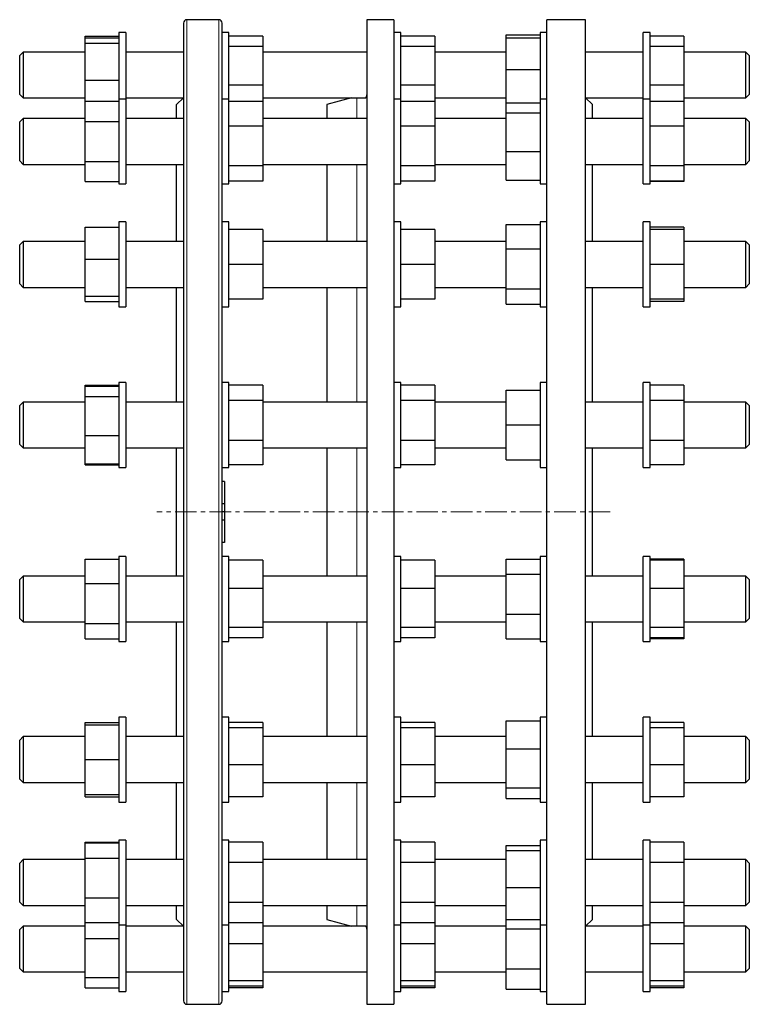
# Model space of a CAD drawing. Header units: millimetres. Extents: x 83 to 1372, y 126 to 1385.
# Tile 2 of 2: x 942 to 1372, y 790 to 1370. Entities that reach past the tile are written whole.
import ezdxf

# ---------------------------------------------------------------- set-up
doc = ezdxf.new("R2010")
doc.units = ezdxf.units.MM
doc.linetypes.add('CENTERX2', pattern=[20.32, 12.7, -2.54, 2.54, -2.54])
doc.layers.add('FORMAT', color=7, linetype='Continuous')

msp = doc.modelspace()

# ---------------------------------------------------------------- linework, layer by layer
at = {"color": 7, "linetype": 'Continuous', "lineweight": 25}
for p, q in [((1058.9, 1370), (1040.1, 1370)), ((1162.17, 1370), (1146.17, 1370)), ((1146.17, 1370), (1146.17, 790)), ((1162.17, 1370), (1162.17, 790)), ((1275.1, 1370), (1252.3, 1370)), ((1252.3, 1080), (1252.3, 1370)), ((1275.1, 1080), (1275.1, 1370)), ((1038.1, 1368), (1038.1, 792)), ((1060.9, 792), (1060.9, 1368)), ((980.1, 1359.31), (980.1, 1360.32)), ((980.1, 1360.32), (1000.1, 1360.32)), ((980.1, 1359.31), (1000.1, 1359.31)), ((980.1, 1356.24), (980.1, 1359.31)), ((1004.1, 1362.45), (1000.1, 1362.45)), ((1000.1, 1362.45), (1000.1, 1323.26)), ((1004.1, 1362.45), (1004.1, 1323.26)), ((1064.9, 1362.45), (1060.9, 1362.45)), ((1064.9, 1323.26), (1064.9, 1362.45)), ((1084.9, 1360.32), (1064.9, 1360.32)), ((1084.9, 1360.32), (1084.9, 1354.19)), ((1166.17, 1362.45), (1162.17, 1362.45)), ((1166.17, 1323.26), (1166.17, 1362.45)), ((1186.17, 1360.32), (1166.17, 1360.32)), ((1186.17, 1360.32), (1186.17, 1354.19)), ((1228.3, 1361.12), (1248.3, 1361.12)), ((1228.3, 1359.38), (1228.3, 1361.12)), ((1228.3, 1359.38), (1248.3, 1359.38)), ((1228.3, 1340.69), (1228.3, 1359.38)), ((1252.3, 1362.45), (1248.3, 1362.45)), ((1248.3, 1362.45), (1248.3, 1323.26)), ((1313.1, 1362.45), (1309.1, 1362.45)), ((1309.1, 1323.26), (1309.1, 1362.45)), ((1313.1, 1323.26), (1313.1, 1362.45)), ((1333.1, 1360.32), (1313.1, 1360.32)), ((1333.1, 1360.32), (1333.1, 1354.19)), ((980.1, 1334.38), (980.1, 1356.24)), ((980.1, 1356.24), (1000.1, 1356.24)), ((1084.9, 1354.19), (1064.9, 1354.19)), ((1084.9, 1354.19), (1084.9, 1331.33)), ((1186.17, 1354.19), (1166.17, 1354.19)), ((1186.17, 1354.19), (1186.17, 1331.33)), ((1333.1, 1354.19), (1313.1, 1354.19)), ((1333.1, 1354.19), (1333.1, 1331.33)), ((943.6, 1350.95), (941.6, 1348.95)), ((941.6, 1325.95), (941.6, 1348.95)), ((980.1, 1350.95), (943.6, 1350.95)), ((943.6, 1350.95), (943.6, 1323.95)), ((1038.1, 1350.95), (1004.1, 1350.95)), ((1146.17, 1350.95), (1084.9, 1350.95)), ((1228.3, 1350.95), (1186.17, 1350.95)), ((1309.1, 1350.95), (1275.1, 1350.95)), ((1369.6, 1350.95), (1333.1, 1350.95)), ((1371.6, 1348.95), (1369.6, 1350.95)), ((1369.6, 1323.95), (1369.6, 1350.95)), ((1371.6, 1348.95), (1371.6, 1325.95)), ((1228.3, 1340.69), (1248.3, 1340.69)), ((1228.3, 1321.08), (1228.3, 1340.69)), ((980.1, 1334.38), (1000.1, 1334.38)), ((980.1, 1321.93), (980.1, 1334.38)), ((1084.9, 1331.33), (1064.9, 1331.33)), ((1084.9, 1331.33), (1084.9, 1321.73)), ((1186.17, 1331.33), (1166.17, 1331.33)), ((1186.17, 1331.33), (1186.17, 1321.73)), ((1333.1, 1331.33), (1313.1, 1331.33)), ((1333.1, 1331.33), (1333.1, 1321.73)), ((941.6, 1325.95), (943.6, 1323.95)), ((943.6, 1323.95), (980.1, 1323.95)), ((1004.1, 1323.26), (1000.1, 1323.26)), ((1000.1, 1323.26), (1000.1, 1273.26)), ((1004.1, 1323.95), (1038.1, 1323.95)), ((1004.1, 1323.26), (1004.1, 1273.26)), ((1038.05, 1323.95), (1034.1, 1320)), ((1064.9, 1323.26), (1060.9, 1323.26)), ((1064.9, 1273.26), (1064.9, 1323.26)), ((1084.9, 1323.95), (1145.5, 1323.95)), ((1137.22, 1323.95), (1122.67, 1320.05)), ((1166.17, 1323.26), (1162.17, 1323.26)), ((1166.17, 1273.26), (1166.17, 1323.26)), ((1186.17, 1323.95), (1228.3, 1323.95)), ((1252.3, 1323.26), (1248.3, 1323.26)), ((1248.3, 1323.26), (1248.3, 1273.26)), ((1275.1, 1323.95), (1309.1, 1323.95)), ((1279.1, 1320), (1275.14, 1323.95)), ((1313.1, 1323.26), (1309.1, 1323.26)), ((1309.1, 1273.26), (1309.1, 1323.26)), ((1313.1, 1273.26), (1313.1, 1323.26)), ((1333.1, 1323.95), (1369.6, 1323.95)), ((1369.6, 1323.95), (1371.6, 1325.95)), ((980.1, 1321.93), (1000.1, 1321.93)), ((980.1, 1310.11), (980.1, 1321.93)), ((1034.1, 1311.76), (1034.1, 1320)), ((1084.9, 1321.73), (1064.9, 1321.73)), ((1084.9, 1321.73), (1084.9, 1307.32)), ((1122.67, 1320.05), (1122.67, 1311.76)), ((1186.17, 1321.73), (1166.17, 1321.73)), ((1186.17, 1321.73), (1186.17, 1307.32)), ((1228.3, 1321.08), (1248.3, 1321.08)), ((1228.3, 1315.1), (1228.3, 1321.08)), ((1279.1, 1311.76), (1279.1, 1320)), ((1333.1, 1321.73), (1313.1, 1321.73)), ((1333.1, 1321.73), (1333.1, 1307.32)), ((943.6, 1311.76), (941.6, 1309.76)), ((980.1, 1311.76), (943.6, 1311.76)), ((943.6, 1311.76), (943.6, 1284.76)), ((1038.1, 1311.76), (1004.1, 1311.76)), ((1146.17, 1311.76), (1084.9, 1311.76)), ((1228.3, 1311.76), (1186.17, 1311.76)), ((1228.3, 1315.1), (1248.3, 1315.1)), ((1228.3, 1292.27), (1228.3, 1315.1)), ((1309.1, 1311.76), (1275.1, 1311.76)), ((1369.6, 1311.76), (1333.1, 1311.76)), ((1371.6, 1309.76), (1369.6, 1311.76)), ((1369.6, 1284.76), (1369.6, 1311.76)), ((941.6, 1286.76), (941.6, 1309.76)), ((980.1, 1310.11), (1000.1, 1310.11)), ((980.1, 1286.44), (980.1, 1310.11)), ((1084.9, 1307.32), (1064.9, 1307.32)), ((1084.9, 1307.32), (1084.9, 1283.85)), ((1186.17, 1307.32), (1166.17, 1307.32)), ((1186.17, 1307.32), (1186.17, 1283.85)), ((1333.1, 1307.32), (1313.1, 1307.32)), ((1333.1, 1307.32), (1333.1, 1283.85)), ((1371.6, 1309.76), (1371.6, 1286.76)), ((1228.3, 1275.43), (1228.3, 1292.27)), ((1228.3, 1292.27), (1248.3, 1292.27)), ((941.6, 1286.76), (943.6, 1284.76)), ((943.6, 1284.76), (980.1, 1284.76)), ((980.1, 1274.59), (980.1, 1286.44)), ((980.1, 1286.44), (1000.1, 1286.44)), ((1004.1, 1284.76), (1038.1, 1284.76)), ((1034.1, 1239.33), (1034.1, 1284.76)), ((1084.9, 1283.85), (1064.9, 1283.85)), ((1084.9, 1284.76), (1146.09, 1284.76)), ((1084.9, 1283.85), (1084.9, 1274.79)), ((1122.67, 1284.76), (1122.67, 1239.33)), ((1186.17, 1283.85), (1166.17, 1283.85)), ((1186.17, 1284.76), (1228.3, 1284.76)), ((1186.17, 1283.85), (1186.17, 1274.79)), ((1275.1, 1284.76), (1309.1, 1284.76)), ((1279.1, 1239.33), (1279.1, 1284.76)), ((1333.1, 1283.85), (1313.1, 1283.85)), ((1333.1, 1284.76), (1369.6, 1284.76)), ((1333.1, 1283.85), (1333.1, 1274.79)), ((1369.6, 1284.76), (1371.6, 1286.76)), ((980.1, 1274.59), (1000.1, 1274.59)), ((1000.1, 1273.26), (1004.1, 1273.26)), ((1060.9, 1273.26), (1064.9, 1273.26)), ((1084.9, 1274.79), (1064.9, 1274.79)), ((1162.17, 1273.26), (1166.17, 1273.26)), ((1186.17, 1274.79), (1166.17, 1274.79)), ((1228.3, 1275.43), (1248.3, 1275.43)), ((1248.3, 1273.26), (1252.3, 1273.26)), ((1309.1, 1273.26), (1313.1, 1273.26)), ((1333.1, 1274.79), (1313.1, 1274.79)), ((1333.1, 1274.59), (1313.1, 1274.59)), ((1333.1, 1274.79), (1333.1, 1274.59)), ((980.1, 1247.71), (1000.1, 1247.71)), ((980.1, 1228.94), (980.1, 1247.71)), ((1004.1, 1250.83), (1000.1, 1250.83)), ((1000.1, 1250.83), (1000.1, 1248.94)), ((1000.1, 1248.94), (1000.1, 1200.83)), ((1004.1, 1250.83), (1004.1, 1248.94)), ((1004.1, 1248.94), (1004.1, 1200.83)), ((1064.9, 1250.83), (1060.9, 1250.83)), ((1064.9, 1200.83), (1064.9, 1250.83)), ((1166.17, 1250.83), (1162.17, 1250.83)), ((1166.17, 1200.83), (1166.17, 1250.83)), ((1228.3, 1249.32), (1248.3, 1249.32)), ((1228.3, 1235.03), (1228.3, 1249.32)), ((1252.3, 1250.83), (1248.3, 1250.83)), ((1248.3, 1250.83), (1248.3, 1250.64)), ((1248.3, 1250.64), (1248.3, 1200.83)), ((1313.1, 1250.83), (1309.1, 1250.83)), ((1309.1, 1200.83), (1309.1, 1250.83)), ((1313.1, 1200.83), (1313.1, 1250.83)), ((1333.1, 1247.7), (1313.1, 1247.7)), ((1333.1, 1247.7), (1333.1, 1246.33)), ((1084.9, 1246.33), (1064.9, 1246.33)), ((1084.9, 1246.33), (1084.9, 1225.83)), ((1186.17, 1246.33), (1166.17, 1246.33)), ((1186.17, 1246.33), (1186.17, 1225.83)), ((1333.1, 1246.33), (1313.1, 1246.33)), ((1333.1, 1246.33), (1333.1, 1225.83)), ((943.6, 1239.33), (941.6, 1237.33)), ((941.6, 1214.33), (941.6, 1237.33)), ((980.1, 1239.33), (943.6, 1239.33)), ((943.6, 1239.33), (943.6, 1212.33)), ((1038.1, 1239.33), (1004.1, 1239.33)), ((1146.17, 1239.33), (1084.9, 1239.33)), ((1228.3, 1239.33), (1186.17, 1239.33)), ((1309.1, 1239.33), (1275.1, 1239.33)), ((1369.6, 1239.33), (1333.1, 1239.33)), ((1371.6, 1237.33), (1369.6, 1239.33)), ((1369.6, 1212.33), (1369.6, 1239.33)), ((1371.6, 1237.33), (1371.6, 1214.33)), ((1228.3, 1235.03), (1248.3, 1235.03)), ((1228.3, 1211.54), (1228.3, 1235.03)), ((980.1, 1207.07), (980.1, 1228.94)), ((980.1, 1228.94), (1000.1, 1228.94)), ((1084.9, 1225.83), (1064.9, 1225.83)), ((1084.9, 1225.83), (1084.9, 1205.33)), ((1186.17, 1225.83), (1166.17, 1225.83)), ((1186.17, 1225.83), (1186.17, 1205.33)), ((1333.1, 1225.83), (1313.1, 1225.83)), ((1333.1, 1225.83), (1333.1, 1205.33)), ((941.6, 1214.33), (943.6, 1212.33)), ((943.6, 1212.33), (980.1, 1212.33)), ((1004.1, 1212.33), (1038.1, 1212.33)), ((1034.1, 1144.71), (1034.1, 1212.33)), ((1084.9, 1212.33), (1146.17, 1212.33)), ((1122.67, 1212.33), (1122.67, 1144.71)), ((1186.17, 1212.33), (1228.3, 1212.33)), ((1275.1, 1212.33), (1309.1, 1212.33)), ((1279.1, 1144.71), (1279.1, 1212.33)), ((1333.1, 1212.33), (1369.6, 1212.33)), ((1369.6, 1212.33), (1371.6, 1214.33)), ((980.1, 1207.07), (1000.1, 1207.07)), ((980.1, 1203.96), (980.1, 1207.07)), ((1228.3, 1211.54), (1248.3, 1211.54)), ((1228.3, 1202.35), (1228.3, 1211.54)), ((980.1, 1203.96), (1000.1, 1203.96)), ((1000.1, 1200.83), (1004.1, 1200.83)), ((1060.9, 1200.83), (1064.9, 1200.83)), ((1084.9, 1205.33), (1064.9, 1205.33)), ((1162.17, 1200.83), (1166.17, 1200.83)), ((1186.17, 1205.33), (1166.17, 1205.33)), ((1228.3, 1202.35), (1248.3, 1202.35)), ((1248.3, 1200.83), (1252.3, 1200.83)), ((1309.1, 1200.83), (1313.1, 1200.83)), ((1333.1, 1205.33), (1313.1, 1205.33)), ((1333.1, 1203.96), (1313.1, 1203.96)), ((1333.1, 1205.33), (1333.1, 1203.96)), ((980.1, 1154.07), (980.1, 1154.68)), ((980.1, 1154.68), (1000.1, 1154.68)), ((1004.1, 1156.21), (1000.1, 1156.21)), ((1000.1, 1156.21), (1000.1, 1148.9)), ((1004.1, 1156.21), (1004.1, 1148.9)), ((1064.9, 1156.21), (1060.9, 1156.21)), ((1064.9, 1106.21), (1064.9, 1156.21)), ((1084.9, 1154.68), (1064.9, 1154.68)), ((1084.9, 1154.68), (1084.9, 1145.62)), ((1166.17, 1156.21), (1162.17, 1156.21)), ((1166.17, 1106.21), (1166.17, 1156.21)), ((1186.17, 1154.68), (1166.17, 1154.68)), ((1186.17, 1154.68), (1186.17, 1145.62)), ((1252.3, 1156.21), (1248.3, 1156.21)), ((1248.3, 1156.21), (1248.3, 1152.93)), ((1313.1, 1156.21), (1309.1, 1156.21)), ((1309.1, 1106.21), (1309.1, 1156.21)), ((1313.1, 1106.21), (1313.1, 1156.21)), ((1333.1, 1154.68), (1313.1, 1154.68)), ((1333.1, 1154.68), (1333.1, 1145.62)), ((980.1, 1154.07), (1000.1, 1154.07)), ((980.1, 1147.96), (980.1, 1154.07)), ((1000.1, 1148.9), (1000.1, 1106.21)), ((1004.1, 1148.9), (1004.1, 1106.21)), ((1228.3, 1131.35), (1228.3, 1151.78)), ((1228.3, 1151.78), (1248.3, 1151.78)), ((1248.3, 1152.93), (1248.3, 1106.21)), ((943.6, 1144.71), (941.6, 1142.71)), ((941.6, 1119.71), (941.6, 1142.71)), ((980.1, 1144.71), (943.6, 1144.71)), ((943.6, 1144.71), (943.6, 1117.71)), ((980.1, 1125.1), (980.1, 1147.96)), ((980.1, 1147.96), (1000.1, 1147.96)), ((1038.1, 1144.71), (1004.1, 1144.71)), ((1084.9, 1145.62), (1064.9, 1145.62)), ((1084.9, 1145.62), (1084.9, 1122.15)), ((1146.17, 1144.71), (1084.9, 1144.71)), ((1186.17, 1145.62), (1166.17, 1145.62)), ((1186.17, 1145.62), (1186.17, 1122.15)), ((1228.3, 1144.71), (1186.17, 1144.71)), ((1309.1, 1144.71), (1275.1, 1144.71)), ((1333.1, 1145.62), (1313.1, 1145.62)), ((1333.1, 1145.62), (1333.1, 1122.15)), ((1369.6, 1144.71), (1333.1, 1144.71)), ((1371.6, 1142.71), (1369.6, 1144.71)), ((1369.6, 1117.71), (1369.6, 1144.71)), ((1371.6, 1142.71), (1371.6, 1119.71)), ((1228.3, 1131.35), (1248.3, 1131.35)), ((1228.3, 1110.78), (1228.3, 1131.35)), ((941.6, 1119.71), (943.6, 1117.71)), ((980.1, 1125.1), (1000.1, 1125.1)), ((980.1, 1108.35), (980.1, 1125.1)), ((1084.9, 1122.15), (1064.9, 1122.15)), ((1084.9, 1122.15), (1084.9, 1107.74)), ((1186.17, 1122.15), (1166.17, 1122.15)), ((1186.17, 1122.15), (1186.17, 1107.74)), ((1333.1, 1122.15), (1313.1, 1122.15)), ((1333.1, 1122.15), (1333.1, 1107.74)), ((1369.6, 1117.71), (1371.6, 1119.71)), ((943.6, 1117.71), (980.1, 1117.71)), ((1004.1, 1117.71), (1038.1, 1117.71)), ((1034.1, 1042.28), (1034.1, 1117.71)), ((1084.9, 1117.71), (1146.17, 1117.71)), ((1122.67, 1117.71), (1122.67, 1042.28)), ((1186.17, 1117.71), (1228.3, 1117.71)), ((1275.1, 1117.71), (1309.1, 1117.71)), ((1279.1, 1080), (1279.1, 1117.71)), ((1333.1, 1117.71), (1369.6, 1117.71)), ((980.1, 1108.35), (1000.1, 1108.35)), ((980.1, 1107.74), (980.1, 1108.35)), ((1228.3, 1110.78), (1248.3, 1110.78)), ((1228.3, 1110.63), (1228.3, 1110.78)), ((1228.3, 1110.63), (1248.3, 1110.63)), ((980.1, 1107.74), (1000.1, 1107.74)), ((1000.1, 1106.21), (1004.1, 1106.21)), ((1060.9, 1106.21), (1064.9, 1106.21)), ((1084.9, 1107.74), (1064.9, 1107.74)), ((1162.17, 1106.21), (1166.17, 1106.21)), ((1186.17, 1107.74), (1166.17, 1107.74)), ((1248.3, 1106.21), (1252.3, 1106.21)), ((1309.1, 1106.21), (1313.1, 1106.21)), ((1333.1, 1107.74), (1313.1, 1107.74)), ((1062.4, 1098), (1060.9, 1098)), ((1062.4, 1098), (1062.4, 1084.88)), ((1062.4, 1084.88), (1060.9, 1084.88)), ((1062.4, 1084.88), (1062.4, 1080)), ((1062.4, 1080), (1060.9, 1080)), ((1062.4, 1080), (1062.4, 1075.11)), ((1252.3, 790), (1252.3, 1080)), ((1275.1, 790), (1275.1, 1080)), ((1279.1, 1042.28), (1279.1, 1080)), ((1062.4, 1075.11), (1060.9, 1075.11)), ((1062.4, 1075.11), (1062.4, 1062)), ((1062.4, 1062), (1060.9, 1062)), ((980.1, 1037.86), (980.1, 1052.26)), ((980.1, 1052.26), (1000.1, 1052.26)), ((1004.1, 1053.78), (1000.1, 1053.78)), ((1000.1, 1053.78), (1000.1, 1038.37)), ((1004.1, 1053.78), (1004.1, 1038.37)), ((1064.9, 1053.78), (1060.9, 1053.78)), ((1064.9, 1003.78), (1064.9, 1053.78)), ((1084.9, 1051.65), (1064.9, 1051.65)), ((1084.9, 1051.65), (1084.9, 1034.91)), ((1166.17, 1053.78), (1162.17, 1053.78)), ((1166.17, 1003.78), (1166.17, 1053.78)), ((1186.17, 1051.65), (1166.17, 1051.65)), ((1186.17, 1051.65), (1186.17, 1034.91)), ((1228.3, 1052.23), (1248.3, 1052.23)), ((1228.3, 1043.31), (1228.3, 1052.23)), ((1252.3, 1053.78), (1248.3, 1053.78)), ((1248.3, 1053.78), (1248.3, 1044.13)), ((1313.1, 1053.78), (1309.1, 1053.78)), ((1309.1, 1003.78), (1309.1, 1053.78)), ((1313.1, 1003.78), (1313.1, 1053.78)), ((1333.1, 1052.25), (1313.1, 1052.25)), ((1333.1, 1051.65), (1313.1, 1051.65)), ((1333.1, 1052.25), (1333.1, 1051.65)), ((1333.1, 1051.65), (1333.1, 1034.91)), ((1248.3, 1044.13), (1248.3, 1003.78)), ((943.6, 1042.28), (941.6, 1040.28)), ((941.6, 1017.28), (941.6, 1040.28)), ((980.1, 1042.28), (943.6, 1042.28)), ((943.6, 1042.28), (943.6, 1015.28)), ((1000.1, 1038.37), (1000.1, 1003.78)), ((1038.1, 1042.28), (1004.1, 1042.28)), ((1004.1, 1038.37), (1004.1, 1003.78)), ((1146.17, 1042.28), (1084.9, 1042.28)), ((1228.3, 1042.28), (1186.17, 1042.28)), ((1228.3, 1043.31), (1248.3, 1043.31)), ((1228.3, 1019.86), (1228.3, 1043.31)), ((1309.1, 1042.28), (1275.1, 1042.28)), ((1369.6, 1042.28), (1333.1, 1042.28)), ((1371.6, 1040.28), (1369.6, 1042.28)), ((1369.6, 1015.28), (1369.6, 1042.28)), ((1371.6, 1040.28), (1371.6, 1017.28)), ((980.1, 1037.86), (1000.1, 1037.86)), ((980.1, 1014.39), (980.1, 1037.86)), ((1084.9, 1034.91), (1064.9, 1034.91)), ((1084.9, 1034.91), (1084.9, 1012.05)), ((1186.17, 1034.91), (1166.17, 1034.91)), ((1186.17, 1034.91), (1186.17, 1012.05)), ((1333.1, 1034.91), (1313.1, 1034.91)), ((1333.1, 1034.91), (1333.1, 1012.05)), ((941.6, 1017.28), (943.6, 1015.28)), ((943.6, 1015.28), (980.1, 1015.28)), ((1004.1, 1015.28), (1038.1, 1015.28)), ((1034.1, 947.66), (1034.1, 1015.28)), ((1084.9, 1015.28), (1146.17, 1015.28)), ((1122.67, 1015.28), (1122.67, 947.66)), ((1186.17, 1015.28), (1228.3, 1015.28)), ((1228.3, 1005.34), (1228.3, 1019.86)), ((1228.3, 1019.86), (1248.3, 1019.86)), ((1275.1, 1015.28), (1309.1, 1015.28)), ((1279.1, 947.66), (1279.1, 1015.28)), ((1333.1, 1015.28), (1369.6, 1015.28)), ((1369.6, 1015.28), (1371.6, 1017.28)), ((980.1, 1014.39), (1000.1, 1014.39)), ((980.1, 1005.31), (980.1, 1014.39)), ((1084.9, 1012.05), (1064.9, 1012.05)), ((1084.9, 1012.05), (1084.9, 1005.92)), ((1186.17, 1012.05), (1166.17, 1012.05)), ((1186.17, 1012.05), (1186.17, 1005.92)), ((1333.1, 1012.05), (1313.1, 1012.05)), ((1333.1, 1012.05), (1333.1, 1005.92)), ((980.1, 1005.31), (1000.1, 1005.31)), ((1000.1, 1003.78), (1004.1, 1003.78)), ((1060.9, 1003.78), (1064.9, 1003.78)), ((1084.9, 1005.92), (1064.9, 1005.92)), ((1162.17, 1003.78), (1166.17, 1003.78)), ((1186.17, 1005.92), (1166.17, 1005.92)), ((1228.3, 1005.34), (1248.3, 1005.34)), ((1248.3, 1003.78), (1252.3, 1003.78)), ((1309.1, 1003.78), (1313.1, 1003.78)), ((1333.1, 1005.92), (1313.1, 1005.92)), ((1333.1, 1005.32), (1313.1, 1005.32)), ((1333.1, 1005.92), (1333.1, 1005.32)), ((1004.1, 959.16), (1000.1, 959.16)), ((1000.1, 959.16), (1000.1, 934.18)), ((1004.1, 959.16), (1004.1, 934.18)), ((1064.9, 959.16), (1060.9, 959.16)), ((1064.9, 909.16), (1064.9, 959.16)), ((1166.17, 959.16), (1162.17, 959.16)), ((1166.17, 909.16), (1166.17, 959.16)), ((1228.3, 940.43), (1228.3, 957.06)), ((1228.3, 957.06), (1248.3, 957.06)), ((1252.3, 959.16), (1248.3, 959.16)), ((1248.3, 959.16), (1248.3, 940.78)), ((1313.1, 959.16), (1309.1, 959.16)), ((1309.1, 909.16), (1309.1, 959.16)), ((1313.1, 909.16), (1313.1, 959.16)), ((980.1, 954.67), (980.1, 956.04)), ((980.1, 956.04), (1000.1, 956.04)), ((980.1, 934.18), (980.1, 954.67)), ((980.1, 954.67), (1000.1, 954.67)), ((1084.9, 956.03), (1064.9, 956.03)), ((1084.9, 952.94), (1064.9, 952.94)), ((1084.9, 956.03), (1084.9, 952.94)), ((1084.9, 952.94), (1084.9, 931.07)), ((1186.17, 956.03), (1166.17, 956.03)), ((1186.17, 952.94), (1166.17, 952.94)), ((1186.17, 956.03), (1186.17, 952.94)), ((1186.17, 952.94), (1186.17, 931.07)), ((1333.1, 956.03), (1313.1, 956.03)), ((1333.1, 952.94), (1313.1, 952.94)), ((1333.1, 956.03), (1333.1, 952.94)), ((1333.1, 952.94), (1333.1, 931.07)), ((943.6, 947.66), (941.6, 945.66)), ((941.6, 922.66), (941.6, 945.66)), ((980.1, 947.66), (943.6, 947.66)), ((943.6, 947.66), (943.6, 920.66)), ((1038.1, 947.66), (1004.1, 947.66)), ((1146.17, 947.66), (1084.9, 947.66)), ((1228.3, 947.66), (1186.17, 947.66)), ((1309.1, 947.66), (1275.1, 947.66)), ((1369.6, 947.66), (1333.1, 947.66)), ((1371.6, 945.66), (1369.6, 947.66)), ((1369.6, 920.66), (1369.6, 947.66)), ((1371.6, 945.66), (1371.6, 922.66)), ((1228.3, 940.43), (1248.3, 940.43)), ((1228.3, 917.52), (1228.3, 940.43)), ((1248.3, 940.78), (1248.3, 909.16)), ((980.1, 913.67), (980.1, 934.18)), ((980.1, 934.18), (1000.1, 934.18)), ((1000.1, 934.18), (1000.1, 909.16)), ((1004.1, 934.18), (1004.1, 909.16)), ((1084.9, 931.07), (1064.9, 931.07)), ((1084.9, 931.07), (1084.9, 912.29)), ((1186.17, 931.07), (1166.17, 931.07)), ((1186.17, 931.07), (1186.17, 912.29)), ((1333.1, 931.07), (1313.1, 931.07)), ((1333.1, 931.07), (1333.1, 912.29)), ((941.6, 922.66), (943.6, 920.66)), ((1369.6, 920.66), (1371.6, 922.66)), ((943.6, 920.66), (980.1, 920.66)), ((1004.1, 920.66), (1038.1, 920.66)), ((1034.1, 875.23), (1034.1, 920.66)), ((1084.9, 920.66), (1146.17, 920.66)), ((1122.67, 920.66), (1122.67, 875.23)), ((1186.17, 920.66), (1228.3, 920.66)), ((1228.3, 917.52), (1248.3, 917.52)), ((1228.3, 911.26), (1228.3, 917.52)), ((1275.1, 920.66), (1309.1, 920.66)), ((1279.1, 875.23), (1279.1, 920.66)), ((1333.1, 920.66), (1369.6, 920.66)), ((980.1, 913.67), (1000.1, 913.67)), ((980.1, 913.65), (980.1, 913.67)), ((980.1, 913.65), (1000.1, 913.65)), ((980.1, 912.28), (980.1, 913.65)), ((980.1, 912.28), (1000.1, 912.28)), ((1084.9, 912.29), (1064.9, 912.29)), ((1186.17, 912.29), (1166.17, 912.29)), ((1228.3, 911.26), (1248.3, 911.26)), ((1333.1, 912.29), (1313.1, 912.29)), ((1000.1, 909.16), (1004.1, 909.16)), ((1060.9, 909.16), (1064.9, 909.16)), ((1162.17, 909.16), (1166.17, 909.16)), ((1248.3, 909.16), (1252.3, 909.16)), ((1309.1, 909.16), (1313.1, 909.16)), ((980.1, 885.41), (1000.1, 885.41)), ((980.1, 885.2), (980.1, 885.41)), ((980.1, 885.2), (1000.1, 885.2)), ((980.1, 876.16), (980.1, 885.2)), ((1004.1, 886.73), (1000.1, 886.73)), ((1000.1, 886.73), (1000.1, 852.19)), ((1004.1, 886.73), (1004.1, 852.19)), ((1064.9, 886.73), (1060.9, 886.73)), ((1064.9, 836.73), (1064.9, 886.73)), ((1084.9, 885.41), (1064.9, 885.41)), ((1084.9, 885.41), (1084.9, 873.57)), ((1166.17, 886.73), (1162.17, 886.73)), ((1166.17, 836.73), (1166.17, 886.73)), ((1186.17, 885.41), (1166.17, 885.41)), ((1186.17, 885.41), (1186.17, 873.57)), ((1228.3, 883.55), (1248.3, 883.55)), ((1228.3, 880.6), (1228.3, 883.55)), ((1252.3, 886.73), (1248.3, 886.73)), ((1248.3, 886.73), (1248.3, 858.62)), ((1313.1, 886.73), (1309.1, 886.73)), ((1309.1, 836.73), (1309.1, 886.73)), ((1313.1, 836.73), (1313.1, 886.73)), ((1333.1, 885.41), (1313.1, 885.41)), ((1333.1, 885.41), (1333.1, 873.57)), ((980.1, 876.16), (1000.1, 876.16)), ((980.1, 852.7), (980.1, 876.16)), ((1228.3, 880.6), (1248.3, 880.6)), ((1228.3, 858.79), (1228.3, 880.6)), ((943.6, 875.23), (941.6, 873.23)), ((941.6, 850.23), (941.6, 873.23)), ((980.1, 875.23), (943.6, 875.23)), ((943.6, 875.23), (943.6, 848.23)), ((1038.1, 875.23), (1004.1, 875.23)), ((1084.9, 873.57), (1064.9, 873.57)), ((1146.09, 875.23), (1084.9, 875.23)), ((1084.9, 873.57), (1084.9, 849.9)), ((1186.17, 873.57), (1166.17, 873.57)), ((1228.3, 875.23), (1186.17, 875.23)), ((1186.17, 873.57), (1186.17, 849.9)), ((1309.1, 875.23), (1275.1, 875.23)), ((1333.1, 873.57), (1313.1, 873.57)), ((1369.6, 875.23), (1333.1, 875.23)), ((1333.1, 873.57), (1333.1, 849.9)), ((1371.6, 873.23), (1369.6, 875.23)), ((1369.6, 848.23), (1369.6, 875.23)), ((1371.6, 873.23), (1371.6, 850.23)), ((1228.3, 839.92), (1228.3, 858.79)), ((1228.3, 858.79), (1248.3, 858.79)), ((1248.3, 858.62), (1248.3, 836.73)), ((980.1, 838.27), (980.1, 852.7)), ((980.1, 852.7), (1000.1, 852.7)), ((941.6, 850.23), (943.6, 848.23)), ((943.6, 848.23), (980.1, 848.23)), ((1000.1, 852.19), (1000.1, 836.73)), ((1004.1, 852.19), (1004.1, 836.73)), ((1004.1, 848.23), (1038.1, 848.23)), ((1034.1, 840), (1034.1, 848.23)), ((1084.9, 849.9), (1064.9, 849.9)), ((1084.9, 849.9), (1084.9, 838.06)), ((1084.9, 848.23), (1146.17, 848.23)), ((1122.67, 848.23), (1122.67, 839.94)), ((1186.17, 849.9), (1166.17, 849.9)), ((1186.17, 849.9), (1186.17, 838.06)), ((1186.17, 848.23), (1228.3, 848.23)), ((1275.1, 848.23), (1309.1, 848.23)), ((1279.1, 840), (1279.1, 848.23)), ((1333.1, 849.9), (1313.1, 849.9)), ((1333.1, 849.9), (1333.1, 838.06)), ((1333.1, 848.23), (1369.6, 848.23)), ((1369.6, 848.23), (1371.6, 850.23)), ((943.6, 836.04), (941.6, 834.04)), ((980.1, 836.04), (943.6, 836.04)), ((943.6, 836.04), (943.6, 835.58)), ((943.6, 835.58), (943.6, 809.04)), ((980.1, 838.27), (1000.1, 838.27)), ((980.1, 828.69), (980.1, 838.27)), ((1000.1, 836.73), (1004.1, 836.73)), ((1000.1, 836.73), (1000.1, 804.88)), ((1004.1, 836.73), (1004.1, 804.88)), ((1038.1, 836.04), (1004.1, 836.04)), ((1034.1, 840), (1038.05, 836.04)), ((1060.9, 836.73), (1064.9, 836.73)), ((1084.9, 838.06), (1064.9, 838.06)), ((1064.9, 797.54), (1064.9, 836.73)), ((1084.9, 838.06), (1084.9, 825.63)), ((1145.5, 836.04), (1084.9, 836.04)), ((1122.67, 839.94), (1137.22, 836.04)), ((1162.17, 836.73), (1166.17, 836.73)), ((1186.17, 838.06), (1166.17, 838.06)), ((1166.17, 797.54), (1166.17, 836.73)), ((1186.17, 838.06), (1186.17, 825.63)), ((1228.3, 836.04), (1186.17, 836.04)), ((1228.3, 839.92), (1248.3, 839.92)), ((1228.3, 834.5), (1228.3, 839.92)), ((1248.3, 836.73), (1252.3, 836.73)), ((1248.3, 836.73), (1248.3, 810.17)), ((1309.1, 836.04), (1275.1, 836.04)), ((1275.14, 836.04), (1279.1, 840)), ((1309.1, 836.73), (1313.1, 836.73)), ((1309.1, 797.54), (1309.1, 836.73)), ((1333.1, 838.06), (1313.1, 838.06)), ((1313.1, 797.54), (1313.1, 836.73)), ((1333.1, 838.06), (1333.1, 825.63)), ((1369.6, 836.04), (1333.1, 836.04)), ((1371.6, 834.04), (1369.6, 836.04)), ((1369.6, 835.58), (1369.6, 836.04)), ((1369.6, 809.04), (1369.6, 835.58)), ((941.6, 833.65), (941.6, 834.04)), ((941.6, 811.04), (941.6, 833.65)), ((1228.3, 810.83), (1228.3, 834.5)), ((1228.3, 834.5), (1248.3, 834.5)), ((1371.6, 834.04), (1371.6, 833.65)), ((1371.6, 833.65), (1371.6, 811.04)), ((980.1, 805.82), (980.1, 828.69)), ((980.1, 828.69), (1000.1, 828.69)), ((1084.9, 825.63), (1064.9, 825.63)), ((1084.9, 825.63), (1084.9, 803.76)), ((1186.17, 825.63), (1166.17, 825.63)), ((1186.17, 825.63), (1186.17, 803.76)), ((1333.1, 825.63), (1313.1, 825.63)), ((1333.1, 825.63), (1333.1, 803.76)), ((941.6, 811.04), (943.6, 809.04)), ((943.6, 809.04), (980.1, 809.04)), ((1004.1, 809.04), (1038.1, 809.04)), ((1084.9, 809.04), (1146.17, 809.04)), ((1186.17, 809.04), (1228.3, 809.04)), ((1228.3, 810.83), (1248.3, 810.83)), ((1228.3, 798.87), (1228.3, 810.83)), ((1248.3, 810.17), (1248.3, 797.54)), ((1275.1, 809.04), (1309.1, 809.04)), ((1333.1, 809.04), (1369.6, 809.04)), ((1369.6, 809.04), (1371.6, 811.04)), ((980.1, 805.82), (1000.1, 805.82)), ((980.1, 799.67), (980.1, 805.82)), ((1000.1, 804.88), (1000.1, 797.54)), ((1004.1, 804.88), (1004.1, 797.54)), ((1084.9, 803.76), (1064.9, 803.76)), ((1084.9, 800.67), (1064.9, 800.67)), ((1084.9, 803.76), (1084.9, 800.67)), ((1084.9, 800.67), (1084.9, 799.67)), ((1186.17, 803.76), (1166.17, 803.76)), ((1186.17, 800.67), (1166.17, 800.67)), ((1186.17, 803.76), (1186.17, 800.67)), ((1186.17, 800.67), (1186.17, 799.67)), ((1333.1, 803.76), (1313.1, 803.76)), ((1333.1, 800.67), (1313.1, 800.67)), ((1333.1, 803.76), (1333.1, 800.67)), ((1333.1, 800.67), (1333.1, 799.67)), ((980.1, 799.67), (1000.1, 799.67)), ((1000.1, 797.54), (1004.1, 797.54)), ((1060.9, 797.54), (1064.9, 797.54)), ((1084.9, 799.67), (1064.9, 799.67)), ((1162.17, 797.54), (1166.17, 797.54)), ((1186.17, 799.67), (1166.17, 799.67)), ((1228.3, 798.87), (1248.3, 798.87)), ((1248.3, 797.54), (1252.3, 797.54)), ((1309.1, 797.54), (1313.1, 797.54)), ((1333.1, 799.67), (1313.1, 799.67)), ((1040.1, 790), (1058.9, 790)), ((1146.17, 790), (1162.17, 790)), ((1252.3, 790), (1275.1, 790))]:
    msp.add_line(p, q, dxfattribs=at)
at = {"color": 8, "linetype": 'Continuous', "lineweight": 18}
for p, q in [((1040.1, 1370), (1040.1, 790)), ((1058.9, 790), (1058.9, 1370)), ((1140.24, 1311.76), (1140.24, 1323.95)), ((1140.24, 1239.33), (1140.24, 1284.76)), ((1140.24, 1144.71), (1140.24, 1212.33)), ((1140.24, 1042.28), (1140.24, 1117.71)), ((1140.24, 947.66), (1140.24, 1015.28)), ((1140.24, 875.23), (1140.24, 920.66)), ((1140.24, 836.04), (1140.24, 848.23))]:
    msp.add_line(p, q, dxfattribs=at)
at = {"color": 7, "linetype": 'Continuous', "lineweight": 25}
for centre, start, end in [((1040.1, 1368), 90, 180), ((1058.9, 1368), 0, 90), ((1040.1, 792), 180, 270), ((1058.9, 792), 270, 0)]:
    msp.add_arc(centre, 2, start, end, dxfattribs=at)
for points, knots in [([(1145.5, 1323.96), (1145.5, 1323.96), (1145.53, 1323.94), (1145.62, 1324), (1145.74, 1324.12), (1145.87, 1324.32), (1145.99, 1324.59), (1146.08, 1324.91), (1146.15, 1325.29), (1146.16, 1325.6), (1146.17, 1325.75)], [0, 0, 0, 0, 0.024438, 0.168361, 0.315811, 0.463262, 0.595935, 0.728597, 0.864311, 1, 1, 1, 1]), ([(1146.09, 1284.76), (1146.11, 1284.76), (1146.16, 1284.77), (1146.16, 1284.83), (1146.17, 1284.87)], [0, 0, 0, 0, 0.428168, 1, 1, 1, 1]), ([(1146.17, 875.12), (1146.16, 875.16), (1146.16, 875.23), (1146.11, 875.23), (1146.09, 875.22)], [0, 0, 0, 0, 0.631206, 1, 1, 1, 1]), ([(1146.17, 834.24), (1146.16, 834.42), (1146.15, 834.77), (1146.06, 835.2), (1145.93, 835.55), (1145.79, 835.81), (1145.65, 835.97), (1145.54, 836.05), (1145.5, 836.03), (1145.5, 836.03)], [0, 0, 0, 0, 0.15569, 0.312827, 0.472201, 0.631589, 0.795542, 0.959483, 1, 1, 1, 1])]:
    msp.add_open_spline(points, degree=3, knots=knots, dxfattribs=at)
at = {"layer": 'FORMAT', "linetype": 'CENTERX2', "lineweight": 18}
msp.add_line((1289.68, 1080), (1022.4, 1080), dxfattribs=at)

doc.saveas('drawing.dxf')
